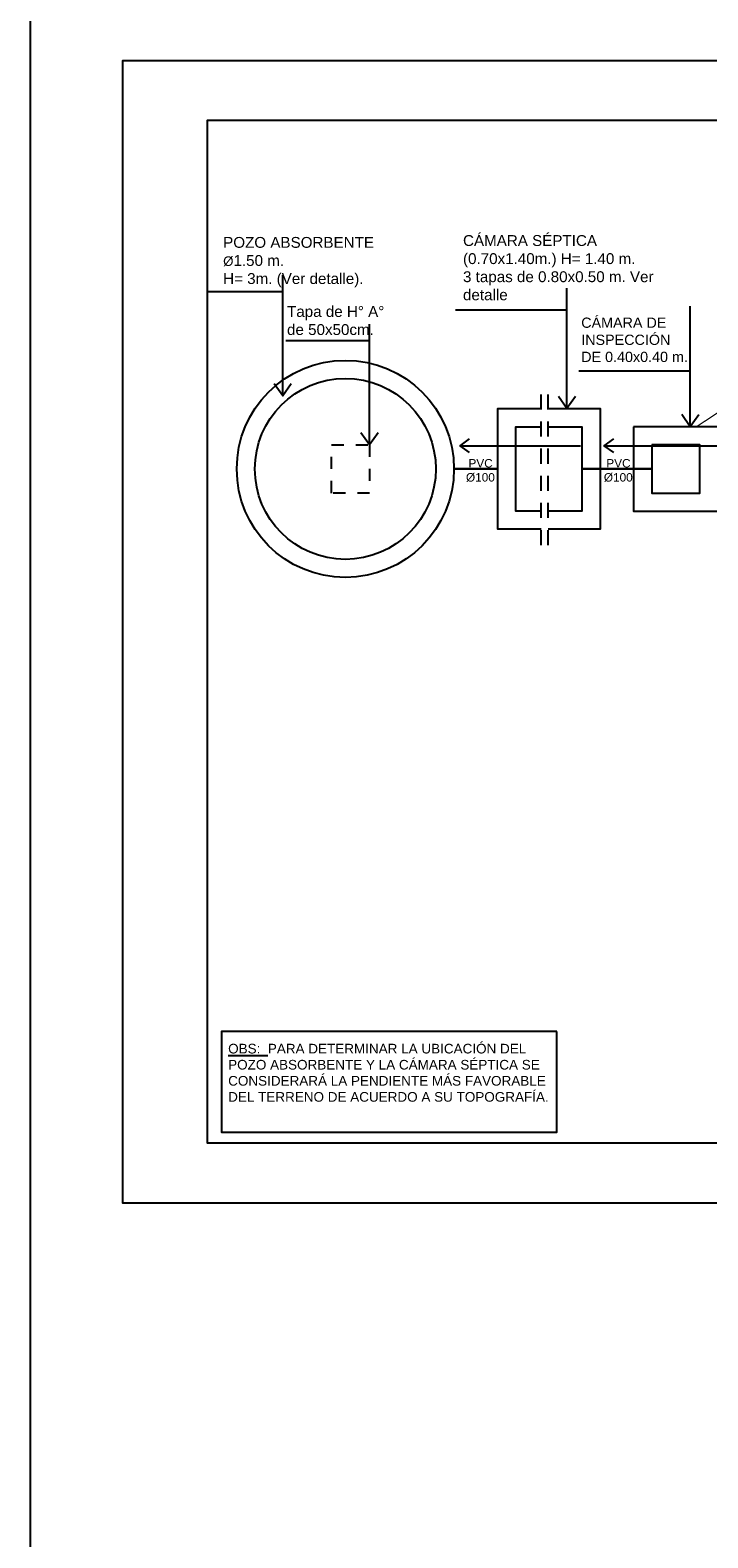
# Model space of a CAD drawing. Header units: millimetres. Extents: x 201 to 840, y 135 to 685.
# Tile 199 of 219: x 377.04 to 382.66, y 346.17 to 358.68. Entities that reach past the tile are written whole.
import ezdxf

# ---------------------------------------------------------------- set-up
doc = ezdxf.new("R2010")
doc.units = ezdxf.units.MM
doc.linetypes.add('HIDDEN', pattern=[0.375, 0.25, -0.125])
doc.linetypes.add('HIDDEN2', pattern=[0.1875, 0.125, -0.0625])
for name, color, linetype in [('01', 1, 'Continuous'), ('02', 2, 'Continuous'), ('03', 3, 'Continuous'), ('DESAGÜE CLOACAL', 4, 'Continuous'), ('LAMINA', 6, 'Continuous'), ('LLAMADAS', 1, 'Continuous'), ('MAMPOST', 6, 'Continuous'), ('TEXT', 4, 'Continuous'), ('texto sanitario', 3, 'Continuous'), ('TEXTOS VARIOS', 3, 'Continuous')]:
    doc.layers.add(name, color=color, linetype=linetype)
doc.styles.add('ARIAL', font='arial.ttf', dxfattribs={"height": 0.06})
doc.styles.add('ROMANS', font='romans.shx')
doc.styles.get("Standard").update_dxf_attribs({"font": 'arial.ttf'})
doc.dimstyles.new('05', dxfattribs={"dimscale": 0, "dimtxt": 0.09, "dimasz": 0.05, "dimexe": 0, "dimexo": 0, "dimgap": 0, "dimtad": 0, "dimzin": 0, "dimdsep": 46, "dimtxsty": 'Standard', "dimblk": 'OPEN90', "dimcen": 0.25, "dimclrd": 1, "dimclre": 1, "dimclrt": 3, "dimadec": 0, "dimazin": 0, "dimtfac": 1, "dimtofl": 0, "dimtmove": 2, "dimatfit": 3, "dimldrblk": 'BOXFILLED', "dimfxl": 1, "dimtolj": 1, "dimtzin": 0, "dimarcsym": 0})

# ---------------------------------------------------------------- blocks, each defined once
blk = doc.blocks.new('camara insp')
at = {"layer": '03', "linetype": 'Continuous', "ltscale": 0.8}
for points in [[(-0.3500000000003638, -0.5500000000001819), (0.3499999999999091, -0.5500000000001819), (0.3499999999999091, 0.1500000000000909), (-0.3500000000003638, 0.1500000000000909)], [(-0.2000000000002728, -0.4000000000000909), (0.1999999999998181, -0.4000000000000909), (0.1999999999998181, 0), (-0.2000000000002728, 0)]]:
    blk.add_lwpolyline(points, close=True, dxfattribs=at)

msp = doc.modelspace()

# ---------------------------------------------------------------- linework, layer by layer
msp.add_lwpolyline([(393.0607626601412, 348.9480186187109), (377.8131781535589, 348.9480186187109), (377.8131781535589, 358.4246658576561), (393.0607626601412, 358.4246658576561)], close=True)
at = {"layer": '01', "linetype": 'HIDDEN2'}
for p, q in [((381.2811673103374, 354.4049394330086), (381.2811673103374, 355.6552752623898)), ((381.3391436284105, 354.4049394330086), (381.3391436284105, 355.6552752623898))]:
    msp.add_line(p, q, dxfattribs=at)
at = {"layer": '02', "linetype": 'HIDDEN', "ltscale": 0.4}
msp.add_lwpolyline([(379.8575699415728, 354.8363999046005), (379.5436950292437, 354.8363999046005), (379.5436950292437, 355.2363999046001), (379.8575699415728, 355.2363999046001)], close=True, dxfattribs=at)
at = {"layer": 'DESAGÜE CLOACAL', "ltscale": 0.01}
for points, const_width in [([(382.5686358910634, 355.3863999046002), (383.38905277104, 355.929774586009), (384.6972246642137, 355.929774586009)], 0.01), ([(380.5575699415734, 355.0363999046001), (380.9218889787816, 355.0363999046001)], 0.02), ([(381.6186886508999, 355.0363999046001), (382.1974208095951, 355.0363999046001)], 0.02)]:
    msp.add_lwpolyline(points, dxfattribs=dict(at, const_width=const_width))
at = {"layer": 'LAMINA'}
msp.add_lwpolyline([(392.5607626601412, 357.9246658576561), (378.5131781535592, 357.9246658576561), (378.5131781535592, 349.4480186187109), (392.5607626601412, 349.4480186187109)], close=True, dxfattribs=at)
at = {"layer": 'LAMINA', "color": 1}
msp.add_lwpolyline([(381.4093557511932, 350.3719301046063), (378.6320147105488, 350.3719301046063), (378.6320147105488, 349.5362931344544), (381.4093557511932, 349.5362931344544)], close=True, dxfattribs=at)
at = {"layer": 'MAMPOST', "color": 3, "ltscale": 0.8}
for points in [[(381.2811673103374, 354.5363999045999), (380.9218889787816, 354.5363999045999), (380.9218889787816, 355.5363999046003), (381.2811673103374, 355.5363999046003)], [(381.3391436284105, 355.5363999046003), (381.7686886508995, 355.5363999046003), (381.7686886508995, 354.5363999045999), (381.3391436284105, 354.5363999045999)], [(381.2811673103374, 354.6863999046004), (381.0718889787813, 354.6863999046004), (381.0718889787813, 355.3863999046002), (381.2811673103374, 355.3863999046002)], [(381.3391436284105, 355.3863999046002), (381.6186886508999, 355.3863999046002), (381.6186886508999, 354.6863999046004), (381.3391436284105, 354.6863999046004)]]:
    msp.add_lwpolyline(points, dxfattribs=at)
for radius in [0.8999999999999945, 0.75]:
    msp.add_circle((379.6575699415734, 355.0363999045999), radius, dxfattribs=at)
at = {"layer": 'TEXT', "color": 1, "ltscale": 0.01}
msp.add_line((377.0447585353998, 375.8956196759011), (377.0447585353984, 273.5482109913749), dxfattribs=at)

# ---------------------------------------------------------------- block references
at = {"layer": 'DESAGÜE CLOACAL', "linetype": 'Continuous', "ltscale": 0.8, "rotation": 270}
msp.add_blockref('camara insp', (382.5974208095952, 355.0363999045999), dxfattribs=at)

# ---------------------------------------------------------------- texts
at = {"layer": 'LLAMADAS', "color": 2, "ltscale": 0.01, "attachment_point": 1, "style": 'ROMANS'}
for s, insert, char_height, width in [('{\\fArial|b0|i0|c0|p34;CÁMARA SÉPTICA (0.70x1.40m.) H= 1.40 m.\\P3 tapas de 0.80x0.50 m. Ver detalle}', (380.632962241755, 356.9754622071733), 0.09, 1.782262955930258), ('{\\fArial|b0|i0|c0|p34;POZO ABSORBENTE \\P\\H0.875x;%%C\\H1.1429x;1.50 m.\\PH= 3m. (Ver detalle).}', (378.6445888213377, 356.9600095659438), 0.09, 1.851283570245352), ('{\\fArial|b0|i0|c0|p34;Tapa de H° A° \\Pde 50x50cm.}', (379.1741650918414, 356.3870318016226), 0.09, 1.626410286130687), ('{\\fArial|b0|i0|c0|p34;CÁMARA DE \\PINSPECCIÓN \\PDE 0.40x0.40 m.}', (381.6128585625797, 356.2915688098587), 0.085, 1.626410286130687)]:
    msp.add_mtext(s, dxfattribs=dict(at, insert=insert, char_height=char_height, width=width))
at = {"layer": 'texto sanitario', "ltscale": 0.01, "char_height": 0.07, "width": 0.4733683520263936, "attachment_point": 1, "style": 'ARIAL'}
for insert in [(380.5362128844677, 355.1182625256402), (381.6790138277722, 355.1182625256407)]:
    msp.add_mtext('\\pi0.14185;PVC\\P\\pi0.12139;Ø100', dxfattribs=dict(at, insert=insert))
at = {"layer": 'TEXTOS VARIOS', "color": 2, "insert": (378.685979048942, 350.2688666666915), "char_height": 0.08, "width": 2.775385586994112, "attachment_point": 1, "style": 'ARIAL'}
msp.add_mtext('{\\L\\C1;OBS:}  PARA DETERMINAR LA UBICACIÓN DEL POZO ABSORBENTE Y LA CÁMARA SÉPTICA SE CONSIDERARÁ LA PENDIENTE MÁS FAVORABLE DEL TERRENO DE ACUERDO A SU TOPOGRAFÍA.', dxfattribs=at)

# ---------------------------------------------------------------- leaders
at = {"layer": 'LLAMADAS'}
for points in [[(379.1380119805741, 355.6426483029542), (379.1380119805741, 356.504474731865), (378.5131781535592, 356.504474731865)], [(381.4943308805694, 355.5363999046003), (381.4945407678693, 356.3535210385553), (380.5719845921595, 356.3536288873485)], [(382.5166883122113, 355.3863999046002), (382.5168067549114, 355.8475141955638), (381.5942505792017, 355.847622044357)], [(379.8575699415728, 355.2363999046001), (379.8575699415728, 356.098226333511), (379.1652093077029, 356.098226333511)]]:
    msp.add_leader(points, dimstyle='05', override={"dimscale": 1, "dimasz": 0.1, "dimldrblk": 'OPEN90'}, dxfattribs=at)
at = {"layer": 'texto sanitario', "ltscale": 0.01}
for points in [[(380.6080284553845, 355.2282156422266), (380.8112701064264, 355.2282156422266)], [(381.8018780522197, 355.2282156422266), (382.0051197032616, 355.2282156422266)]]:
    msp.add_leader(points, dimstyle='05', override={"dimscale": 1, "dimasz": 0.08, "dimldrblk": 'OPEN90'}, dxfattribs=at)

doc.saveas('drawing.dxf')
